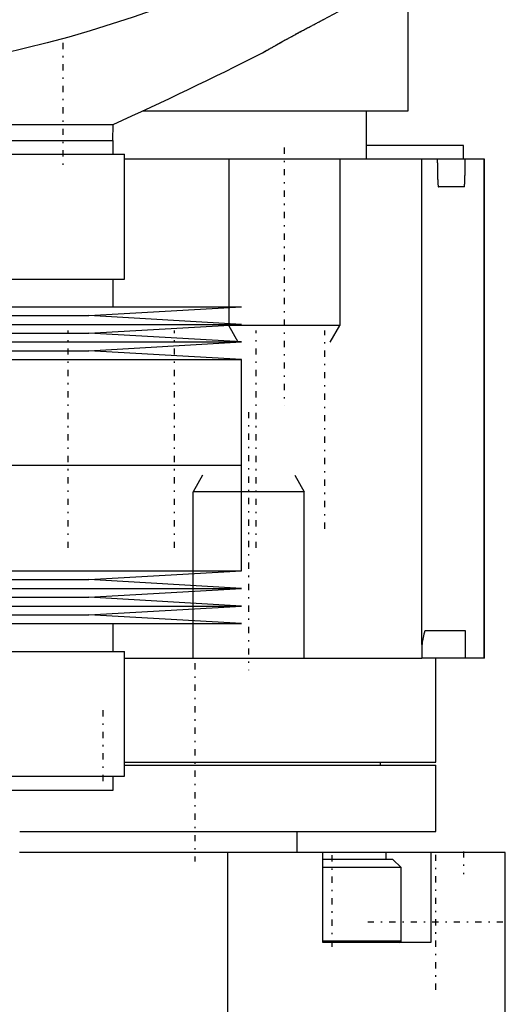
# Model space of a CAD drawing. Extents: x -70 to 70, y -1 to 583.
# Tile 3 of 5: x 15 to 50, y 118 to 189. Entities that reach past the tile are written whole.
import ezdxf

# ---------------------------------------------------------------- set-up
doc = ezdxf.new("R2010")
doc.units = 0
doc.linetypes.add('CENTER', pattern=[1.5, 0.45, -0.5, 0.05, -0.5])
for name, color, linetype in [('AM_0', 7, 'CONTINUOUS'), ('AM_10', 7, 'CONTINUOUS'), ('AM_7', 7, 'CENTER')]:
    doc.layers.add(name, color=color, linetype=linetype)

msp = doc.modelspace()

# ---------------------------------------------------------------- linework, layer by layer
at = {"layer": 'AM_0', "color": 7, "linetype": 'CONTINUOUS'}
for p, q in [((43, 182.5), (43, 199.5)), ((39.389, 190.403), (36.871, 189.067)), ((35.358, 188.262), (34.856, 187.989)), ((34.118, 187.584), (33.499, 187.239)), ((32.819, 186.854), (32.568, 186.71)), ((23.911, 182.5), (43, 182.5)), ((40, 179), (40, 182.5)), ((-21.744, 181.5), (21.744, 181.5)), ((21.724, 180.36), (21.744, 181.5)), ((-21.75, 180.36), (21.75, 180.36)), ((21.75, 179.36), (21.75, 180.36)), ((47, 180), (40.046, 180)), ((47, 179), (47, 180)), ((10.275, 179.36), (22.55, 179.36)), ((22.55, 170.36), (22.55, 179.36)), ((48.5, 179), (22.559, 179)), ((43.985, 144), (43.985, 179)), ((48.483, 143), (48.483, 179)), ((48.5, 143), (48.5, 179)), ((47.039, 177), (45.178, 177)), ((10.275, 170.36), (22.55, 170.36)), ((21.75, 168.36), (21.75, 170.36)), ((-31, 168.36), (31, 168.36)), ((20, 167.725), (31, 168.36)), ((-20, 167.725), (20, 167.725)), ((31, 167.09), (20, 167.725)), ((-31, 167.09), (31, 167.09)), ((20, 166.455), (31, 167.09)), ((-20, 166.455), (20, 166.455)), ((31, 165.82), (20, 166.455)), ((-31, 165.82), (31, 165.82)), ((20, 165.185), (31, 165.82)), ((-20, 165.185), (20, 165.185)), ((31, 164.55), (20, 165.185)), ((-31, 164.55), (31, 164.55)), ((31, 156.93), (31, 164.55)), ((-31, 156.93), (31, 156.93)), ((31, 149.31), (31, 156.93)), ((-31, 149.31), (31, 149.31)), ((20, 148.675), (31, 149.31)), ((-20, 148.675), (20, 148.675)), ((31, 148.04), (20, 148.675)), ((-31, 148.04), (31, 148.04)), ((20, 147.405), (31, 148.04)), ((-20, 147.405), (20, 147.405)), ((31, 146.77), (20, 147.405)), ((-31, 146.77), (31, 146.77)), ((20, 146.135), (31, 146.77)), ((-20, 146.135), (20, 146.135)), ((31, 145.5), (20, 146.135)), ((-31, 145.5), (31, 145.5)), ((21.75, 143.5), (21.75, 145.5)), ((44.234, 145), (47.11, 145)), ((47.11, 145), (47.11, 143)), ((10.275, 143.5), (22.55, 143.5)), ((22.55, 134.5), (22.55, 143.5)), ((44.015, 144.175), (43.985, 144)), ((43.985, 144), (44, 144)), ((44, 143), (44, 144)), ((22.575, 143), (44, 143)), ((27.507, 143.007), (27.5, 143)), ((48.5, 143), (44.05, 143)), ((45, 135.5), (45, 143)), ((22.575, 135.5), (45, 135.5)), ((22.575, 135.3), (45, 135.3)), ((41, 135.3), (41, 135.5)), ((45, 130.5), (45, 135.3)), ((10.275, 134.5), (22.55, 134.5)), ((21.75, 133.5), (21.75, 134.5)), ((-21.75, 133.5), (21.75, 133.5)), ((15.018, 130.5), (45, 130.5)), ((35, 129), (35, 130.5)), ((50, 129), (15, 129)), ((30, 117), (30, 129)), ((36.861, 122.5), (36.861, 129)), ((41.389, 129), (41.389, 128.5)), ((44.639, 129), (44.639, 122.5)), ((50, 117), (50, 129)), ((41.9, 128.5), (36.86, 128.5)), ((42.5, 127.9), (36.86, 127.9)), ((42.5, 127.9), (41.9, 128.5)), ((42.5, 122.6), (42.5, 127.9)), ((42.5, 122.6), (36.86, 122.6)), ((44.639, 122.5), (36.861, 122.5))]:
    msp.add_line(p, q, dxfattribs=at)
for points in [[(27.783, 190.893, 0), (26.259, 190.325, 0), (23.188, 189.251, 0), (20.091, 188.269, 0), (18.537, 187.817, 0), (16.979, 187.393, 0), (13.859, 186.639, 0), (10.742, 186.019, 0), (7.637, 185.546, 0), (4.555, 185.228, 0), (1.507, 185.07, 0), (0, 185.05, 0), (-1.507, 185.07, 0), (-4.555, 185.228, 0), (-7.637, 185.546, 0), (-10.742, 186.019, 0), (-13.859, 186.639, 0), (-16.979, 187.393, 0), (-18.537, 187.817, 0), (-20.091, 188.269, 0), (-23.188, 189.251, 0), (-26.259, 190.325, 0), (-27.783, 190.893, 0)], [(32.5, 186.671, 0), (32.5, 186.671, 0), (32.501, 186.672, 0), (32.503, 186.673, 0), (32.505, 186.674, 0), (32.506, 186.675, 0), (32.51, 186.677, 0), (32.516, 186.68, 0), (32.522, 186.684, 0), (32.529, 186.688, 0), (32.537, 186.693, 0), (32.542, 186.695, 0), (32.547, 186.698, 0), (32.557, 186.704, 0), (32.568, 186.71, 0), (32.581, 186.717, 0), (32.594, 186.725, 0), (32.608, 186.733, 0), (32.616, 186.738, 0), (32.624, 186.742, 0), (32.64, 186.751, 0), (32.657, 186.761, 0), (32.666, 186.766, 0), (32.675, 186.772, 0), (32.694, 186.782, 0), (32.714, 186.794, 0), (32.725, 186.8, 0), (32.735, 186.806, 0), (32.757, 186.818, 0), (32.78, 186.831, 0), (32.804, 186.845, 0), (32.828, 186.859, 0), (32.854, 186.874, 0), (32.867, 186.881, 0), (32.88, 186.889, 0), (32.908, 186.904, 0), (32.936, 186.92, 0), (32.965, 186.937, 0), (32.995, 186.954, 0), (33.026, 186.971, 0), (33.041, 186.98, 0), (33.057, 186.989, 0), (33.089, 187.007, 0), (33.122, 187.026, 0), (33.156, 187.045, 0), (33.191, 187.065, 0), (33.226, 187.085, 0), (33.244, 187.095, 0), (33.262, 187.105, 0), (33.299, 187.126, 0), (33.336, 187.147, 0), (33.375, 187.169, 0), (33.413, 187.191, 0), (33.453, 187.213, 0), (33.473, 187.224, 0), (33.493, 187.235, 0), (33.534, 187.258, 0), (33.576, 187.282, 0), (33.618, 187.305, 0), (33.661, 187.329, 0), (33.704, 187.353, 0), (33.726, 187.366, 0), (33.748, 187.378, 0), (33.793, 187.403, 0), (33.838, 187.428, 0), (33.861, 187.441, 0), (33.884, 187.454, 0), (33.93, 187.48, 0), (33.977, 187.506, 0), (34.001, 187.519, 0), (34.024, 187.532, 0), (34.072, 187.559, 0), (34.121, 187.585, 0), (34.17, 187.612, 0), (34.219, 187.64, 0), (34.269, 187.667, 0), (34.294, 187.681, 0), (34.319, 187.695, 0), (34.37, 187.723, 0), (34.421, 187.751, 0), (34.473, 187.78, 0), (34.525, 187.808, 0), (34.577, 187.837, 0), (34.604, 187.851, 0), (34.63, 187.866, 0), (34.683, 187.895, 0), (34.737, 187.924, 0), (34.791, 187.954, 0), (34.845, 187.984, 0), (34.9, 188.013, 0), (34.928, 188.028, 0), (34.955, 188.043, 0), (35.011, 188.074, 0), (35.066, 188.104, 0), (35.122, 188.134, 0), (35.179, 188.165, 0), (35.235, 188.195, 0), (35.264, 188.211, 0), (35.292, 188.226, 0), (35.35, 188.257, 0), (35.407, 188.288, 0), (35.465, 188.319, 0), (35.523, 188.35, 0), (35.581, 188.382, 0), (35.61, 188.397, 0), (35.639, 188.413, 0), (35.698, 188.445, 0), (35.757, 188.476, 0), (35.786, 188.492, 0), (35.816, 188.508, 0), (35.875, 188.539, 0), (35.934, 188.571, 0), (35.964, 188.587, 0), (35.994, 188.603, 0), (36.053, 188.635, 0), (36.113, 188.666, 0), (36.173, 188.698, 0), (36.233, 188.73, 0), (36.294, 188.762, 0), (36.324, 188.778, 0), (36.354, 188.794, 0), (36.414, 188.826, 0), (36.475, 188.858, 0), (36.536, 188.89, 0), (36.597, 188.922, 0), (36.657, 188.955, 0), (36.688, 188.971, 0), (36.718, 188.987, 0), (36.779, 189.019, 0), (36.84, 189.051, 0), (36.871, 189.067, 0)], [(45.103, 179, 0), (45.103, 178.983, 0), (45.103, 178.949, 0), (45.103, 178.915, 0), (45.103, 178.898, 0), (45.103, 178.88, 0), (45.103, 178.845, 0), (45.103, 178.81, 0), (45.103, 178.774, 0), (45.104, 178.739, 0), (45.104, 178.703, 0), (45.104, 178.686, 0), (45.104, 178.668, 0), (45.104, 178.633, 0), (45.105, 178.598, 0), (45.105, 178.564, 0), (45.105, 178.529, 0), (45.105, 178.496, 0), (45.106, 178.479, 0), (45.106, 178.463, 0), (45.106, 178.43, 0), (45.106, 178.398, 0), (45.107, 178.383, 0), (45.107, 178.367, 0), (45.107, 178.337, 0), (45.108, 178.307, 0), (45.108, 178.292, 0), (45.108, 178.277, 0), (45.109, 178.247, 0), (45.109, 178.218, 0), (45.11, 178.188, 0), (45.11, 178.158, 0), (45.111, 178.129, 0), (45.111, 178.114, 0), (45.111, 178.1, 0), (45.112, 178.071, 0), (45.112, 178.042, 0), (45.113, 178.014, 0), (45.113, 177.986, 0), (45.114, 177.958, 0), (45.114, 177.944, 0), (45.115, 177.931, 0), (45.115, 177.904, 0), (45.116, 177.878, 0), (45.117, 177.853, 0), (45.117, 177.828, 0), (45.118, 177.803, 0), (45.118, 177.791, 0), (45.119, 177.779, 0), (45.119, 177.756, 0), (45.12, 177.733, 0), (45.121, 177.711, 0), (45.122, 177.69, 0), (45.122, 177.669, 0), (45.123, 177.659, 0), (45.123, 177.648, 0), (45.124, 177.628, 0), (45.124, 177.607, 0), (45.125, 177.587, 0), (45.126, 177.567, 0), (45.127, 177.547, 0), (45.127, 177.537, 0), (45.128, 177.528, 0), (45.128, 177.509, 0), (45.129, 177.49, 0), (45.13, 177.48, 0), (45.13, 177.471, 0), (45.131, 177.453, 0), (45.132, 177.435, 0), (45.132, 177.426, 0), (45.132, 177.417, 0), (45.133, 177.4, 0), (45.134, 177.383, 0), (45.137, 177.328, 0), (45.142, 177.244, 0), (45.148, 177.177, 0), (45.153, 177.119, 0), (45.158, 177.072, 0), (45.161, 177.052, 0), (45.164, 177.036, 0), (45.17, 177.012, 0), (45.175, 177.001, 0), (45.178, 177, 0)], [(47.039, 177, 0), (47.041, 177.001, 0), (47.047, 177.013, 0), (47.052, 177.037, 0), (47.055, 177.054, 0), (47.058, 177.074, 0), (47.063, 177.122, 0), (47.068, 177.181, 0), (47.073, 177.251, 0), (47.076, 177.299, 0), (47.077, 177.314, 0), (47.078, 177.329, 0), (47.078, 177.337, 0), (47.079, 177.345, 0), (47.08, 177.361, 0), (47.08, 177.377, 0), (47.081, 177.394, 0), (47.082, 177.411, 0), (47.083, 177.429, 0), (47.083, 177.438, 0), (47.084, 177.447, 0), (47.085, 177.465, 0), (47.085, 177.484, 0), (47.086, 177.493, 0), (47.086, 177.503, 0), (47.087, 177.522, 0), (47.088, 177.541, 0), (47.088, 177.551, 0), (47.088, 177.561, 0), (47.089, 177.581, 0), (47.09, 177.601, 0), (47.091, 177.621, 0), (47.091, 177.642, 0), (47.092, 177.662, 0), (47.092, 177.673, 0), (47.093, 177.683, 0), (47.093, 177.704, 0), (47.094, 177.726, 0), (47.095, 177.749, 0), (47.095, 177.772, 0), (47.096, 177.796, 0), (47.096, 177.808, 0), (47.096, 177.82, 0), (47.097, 177.845, 0), (47.098, 177.87, 0), (47.098, 177.896, 0), (47.099, 177.923, 0), (47.1, 177.95, 0), (47.1, 177.963, 0), (47.1, 177.977, 0), (47.101, 178.004, 0), (47.101, 178.032, 0), (47.102, 178.06, 0), (47.102, 178.089, 0), (47.103, 178.118, 0), (47.103, 178.132, 0), (47.103, 178.147, 0), (47.104, 178.176, 0), (47.104, 178.205, 0), (47.105, 178.234, 0), (47.105, 178.263, 0), (47.106, 178.292, 0), (47.106, 178.307, 0), (47.106, 178.322, 0), (47.107, 178.351, 0), (47.107, 178.381, 0), (47.107, 178.397, 0), (47.107, 178.412, 0), (47.108, 178.444, 0), (47.108, 178.476, 0), (47.108, 178.492, 0), (47.108, 178.509, 0), (47.108, 178.542, 0), (47.109, 178.575, 0), (47.109, 178.609, 0), (47.109, 178.643, 0), (47.109, 178.678, 0), (47.11, 178.695, 0), (47.11, 178.712, 0), (47.11, 178.746, 0), (47.11, 178.781, 0), (47.11, 178.815, 0), (47.11, 178.85, 0), (47.11, 178.884, 0), (47.11, 178.901, 0), (47.11, 178.917, 0), (47.11, 178.951, 0), (47.11, 178.984, 0), (47.11, 179, 0)], [(44.234, 145, 0), (44.229, 144.999, 0), (44.217, 144.991, 0), (44.205, 144.976, 0), (44.199, 144.966, 0), (44.193, 144.954, 0), (44.181, 144.926, 0), (44.169, 144.892, 0), (44.126, 144.735, 0), (44.051, 144.374, 0), (44.015, 144.175, 0)]]:
    msp.add_polyline3d(points, dxfattribs=at)
for centre, radius, start, end in [((-105.055, 459.032), 305.126, 294.55476, 296.79591), ((45, 144), 1, 169.92404, 180), ((42.4, 122.6), 0.1, 270, 0)]:
    msp.add_arc(centre, radius, start, end, dxfattribs=at)
at = {"layer": 'AM_10', "color": 7, "linetype": 'CONTINUOUS'}
for p, q in [((30.068, 179), (30.068, 167)), ((38.068, 179), (38.068, 167)), ((38.068, 167), (30.068, 167)), ((30.744, 165.8), (30.068, 167)), ((37.391, 165.8), (38.068, 167)), ((28.176, 156.2), (27.5, 155)), ((34.824, 156.2), (35.5, 155)), ((35.5, 155), (27.5, 155)), ((27.5, 143), (27.5, 155)), ((35.5, 143), (35.5, 155))]:
    msp.add_line(p, q, dxfattribs=at)
at = {"layer": 'AM_7', "color": 4, "linetype": 'CENTER'}
for p, q in [((18.127, 187.4), (18.127, 178.6)), ((34.068, 179.846), (34.068, 161.235)), ((18.5, 150.96), (18.5, 166.65)), ((26.163, 150.96), (26.163, 166.65)), ((32.043, 150.96), (32.043, 166.65)), ((37, 152.35), (37, 166.65)), ((31.5, 160.765), (31.5, 142.154)), ((27.617, 142.65), (27.617, 128.35)), ((21, 139.25), (21, 133.75)), ((37.5, 128.8), (37.5, 122.2)), ((45, 119.085), (45, 128.915)), ((47, 129.075), (47, 127.425)), ((40.085, 124), (49.915, 124))]:
    msp.add_line(p, q, dxfattribs=at)

doc.saveas('drawing.dxf')
